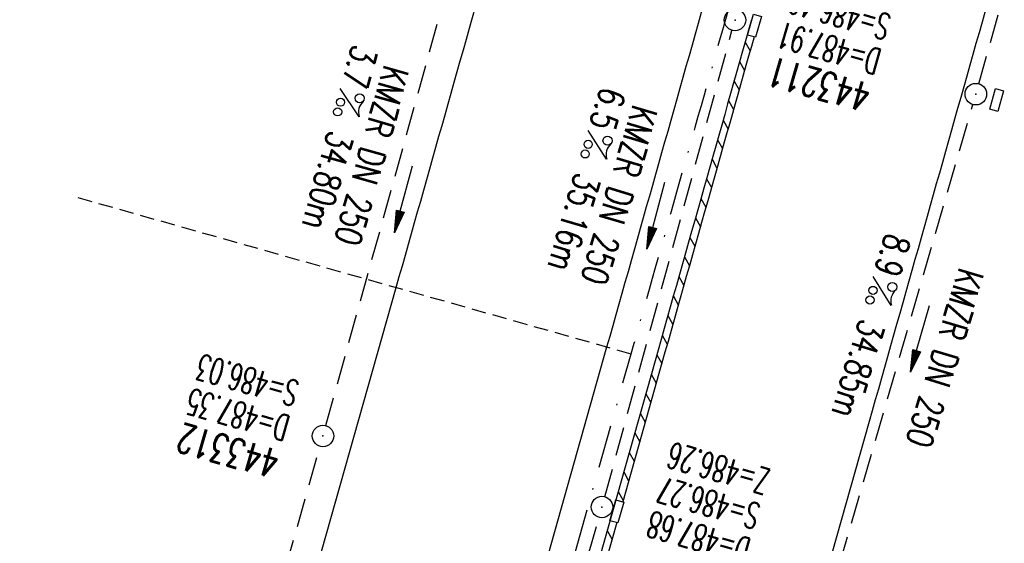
# Model space of a CAD drawing. Extents: x 459406 to 461721, y 413308 to 423218.
# Tile 140 of 256: x 461122 to 461190, y 418120 to 418157. Entities that reach past the tile are written whole.
import ezdxf
from ezdxf.enums import TextEntityAlignment as Align

# ---------------------------------------------------------------- set-up
doc = ezdxf.new("R2010")
doc.units = 0
doc.header["$LTSCALE"] = 2
doc.header["$MEASUREMENT"] = 0
for name, pattern in [('AUSGEZOGEN', [0]), ('GESTRICH-X2', [1.5, 1, -0.5]), ('GESTRICHELT', [0.75, 0.5, -0.25]), ('STRICHPT-X3', [3, 1.5, -0.75, 0, -0.75])]:
    doc.linetypes.add(name, pattern=pattern)
doc.layers.get('0').update_dxf_attribs({"linetype": 'AUSGEZOGEN'})
for name, color, linetype in [('ACHSE', 1, 'STRICHPT-X3'), ('FBR', 8, 'CONTINUOUS'), ('HEKTOM', 1, 'GESTRICHELT'), ('KANAL', 7, 'GESTRICH-X2'), ('PFEIL', 7, 'CONTINUOUS'), ('RINNE', 200, 'CONTINUOUS'), ('SCHACHTNR', 6, 'CONTINUOUS'), ('SCHSYMBOL', 7, 'AUSGEZOGEN'), ('TEXTO', 4, 'CONTINUOUS'), ('TEXTU', 4, 'CONTINUOUS')]:
    doc.layers.add(name, color=color, linetype=linetype)
doc.styles.add('ROMANS', font='romans.shx', dxfattribs={"width": 0.8})

# ---------------------------------------------------------------- blocks, each defined once
blk = doc.blocks.new('GST')
at = {"color": 0}
blk.add_circle((0, 0), 0.75, dxfattribs=at)
blk.add_point((0, 0), dxfattribs=at)
blk = doc.blocks.new('10')
blk.add_blockref('GST', (0, 0))
blk = doc.blocks.new('PROM')
blk.add_line((1.566, 1.817), (0.019, 0.015))
for centre, radius in [((0.317, 1.51), 0.317), ((0.943, 0.291), 0.283), ((1.645, 0.287), 0.283)]:
    blk.add_circle(centre, radius)
blk.add_arc((0.992, 2.682), 1.033, 239.14139, 303.35492)
blk = doc.blocks.new('PFEIL2')
at = {"color": 0}
for p, q in [((0.88, 0.002), (-2.401, -0.012)), ((0.881, -0.271), (0.879, 0.276)), ((0.879, 0.276), (2.429, 0.009)), ((0.911, 0.27), (0.879, 0.265)), ((0.965, 0.261), (0.879, 0.246)), ((1.019, 0.252), (0.879, 0.228)), ((1.073, 0.242), (0.879, 0.209)), ((1.127, 0.233), (0.879, 0.191)), ((1.181, 0.224), (0.879, 0.172)), ((1.235, 0.214), (0.879, 0.154)), ((1.289, 0.205), (0.879, 0.135)), ((1.343, 0.196), (0.879, 0.117)), ((1.397, 0.187), (0.879, 0.098)), ((1.451, 0.177), (0.879, 0.08)), ((1.505, 0.168), (0.879, 0.061)), ((1.559, 0.159), (0.88, 0.043)), ((1.613, 0.149), (0.88, 0.024)), ((1.668, 0.14), (0.88, 0.006)), ((1.722, 0.131), (0.88, -0.013)), ((1.776, 0.121), (0.88, -0.031)), ((1.83, 0.112), (0.88, -0.05)), ((1.884, 0.103), (0.88, -0.068)), ((1.938, 0.094), (0.88, -0.087)), ((1.992, 0.084), (0.88, -0.105)), ((2.046, 0.075), (0.88, -0.124)), ((2.1, 0.066), (0.88, -0.142)), ((2.154, 0.056), (0.88, -0.161)), ((2.208, 0.047), (0.88, -0.179)), ((2.262, 0.038), (0.881, -0.198)), ((2.316, 0.029), (0.881, -0.216)), ((2.37, 0.019), (0.881, -0.235)), ((2.424, 0.01), (0.881, -0.253)), ((2.429, 0.009), (0.881, -0.271))]:
    blk.add_line(p, q, dxfattribs=at)
blk = doc.blocks.new('13')
blk.add_lwpolyline([(0.755, 1.218), (-0.748, 1.218), (-0.748, 1.801), (0.755, 1.801)], close=True)
at = {"rotation": 180}
blk.add_blockref('GST', (0, 0), dxfattribs=at)

msp = doc.modelspace()

# ---------------------------------------------------------------- linework, layer by layer
at = {"layer": 'ACHSE', "flags": 128}
msp.add_lwpolyline([(461161.88, 420437.763, -0.000001), (461165.784, 420419.424, -0.000002), (461167.085, 420413.311), (461177.495, 420364.406), (461187.905, 420315.502), (461193.11, 420291.05), (461198.315, 420266.598, 0.000013), (461200.549, 420256.105, -0.000008), (461202.783, 420245.611, -0.000126), (461202.84, 420245.342, -0.000011), (461203.519, 420242.145, -0.001203), (461205.523, 420232.592, -0.000771), (461208.593, 420217.666, -0.001324), (461210.768, 420206.86, -0.001044), (461213.462, 420193.144, -0.001041), (461215.825, 420180.841, -0.001046), (461218.126, 420168.584, -0.001043), (461220.377, 420156.309, -0.00104), (461222.585, 420143.984, -0.00104), (461224.741, 420131.653, -0.001043), (461226.839, 420119.349, -0.001046), (461228.885, 420107.043, -0.001042), (461230.887, 420094.679, -0.001044), (461232.835, 420082.324, -0.001045), (461234.729, 420069.976, -0.001048), (461236.574, 420057.602, -0.00105), (461238.364, 420045.242, -0.001042), (461240.102, 420032.876, -0.00104), (461241.792, 420020.478, -0.001038), (461243.43, 420008.074, -0.00104), (461245.014, 419995.687, -0.001048), (461246.548, 419983.278, -0.001048), (461248.029, 419970.869, -0.001045), (461249.456, 419958.473, -0.001042), (461250.836, 419946.027, -0.00104), (461252.164, 419933.578, -0.001043), (461253.436, 419921.163, -0.001047), (461254.657, 419908.731, -0.001046), (461255.828, 419896.278, -0.001044), (461256.946, 419883.827, -0.001044), (461258.012, 419871.373, -0.001042), (461259.026, 419858.92, -0.001041), (461259.988, 419846.452, -0.001045), (461260.9, 419833.955, -0.00105), (461261.756, 419821.514, -0.001044), (461262.558, 419809.094, -0.001035), (461263.315, 419796.563, -0.001039), (461264.021, 419784.006, -0.001052), (461264.667, 419771.6, -0.001051), (461265.26, 419759.201, -0.001036), (461265.809, 419746.626, -0.001035), (461266.305, 419734.059, -0.001048), (461266.744, 419721.643, -0.001053), (461267.131, 419709.207, -0.001043), (461267.469, 419696.654, -0.001038), (461267.779, 419683.019, -0.001246), (461267.986, 419671.659, -0.000845), (461268.201, 419656.348, -0.001335), (461268.294, 419646.661, -0.000076), (461268.342, 419639.668, -0.000344), (461268.351, 419638.125, -0.000008), (461268.394, 419629.894, 0.000017), (461268.438, 419621.662, 0.000001), (461268.504, 419609.162, -0.000009), (461268.571, 419596.663, -0.000011), (461268.637, 419584.163, 0.000013), (461268.703, 419571.663, 0.000007), (461268.769, 419559.163, -0.00001), (461268.836, 419546.663), (461269.101, 419496.664), (461269.366, 419446.665), (461269.631, 419396.665), (461269.896, 419346.666), (461270.161, 419296.667), (461270.426, 419246.667), (461270.691, 419196.668), (461270.956, 419146.669), (461271.221, 419096.67), (461271.486, 419046.67), (461271.751, 418996.671, -0.00001), (461271.817, 418984.171, 0.000007), (461271.883, 418971.671, 0.000013), (461271.949, 418959.172, -0.00001), (461272.016, 418946.672, -0.00001), (461272.082, 418934.172, 0.00001), (461272.148, 418921.672, 0.00001), (461272.215, 418909.172, -0.00001), (461272.281, 418896.672, -0.00001), (461272.347, 418884.172, 0.00001), (461272.413, 418871.673, 0.00001), (461272.48, 418859.173, -0.000008), (461272.546, 418846.673, -0.000012), (461272.612, 418834.173, 0.000001), (461272.678, 418821.673, 0.000028), (461272.722, 418813.337, -0.000014), (461272.767, 418805.001, -0.000517), (461272.773, 418803.535, -0.00011), (461272.794, 418796.674, -0.00198), (461272.783, 418786.973, -0.001256), (461272.666, 418771.675, -0.001874), (461272.508, 418760.321, -0.00156), (461272.225, 418746.679, -0.001561), (461271.887, 418734.155, -0.001568), (461271.472, 418721.69, -0.001564), (461270.979, 418709.233, -0.001556), (461270.406, 418696.713, -0.001558), (461269.755, 418684.205, -0.001564), (461269.029, 418671.751, -0.001572), (461268.224, 418659.29, -0.001568), (461267.339, 418646.808, -0.001561), (461266.378, 418634.354, -0.001559), (461265.337, 418621.889, -0.001562), (461264.217, 418609.413, -0.001569), (461263.024, 418596.996, -0.001568), (461261.753, 418584.581, -0.001563), (461260.399, 418572.135, -0.001556), (461258.969, 418559.707, -0.001558), (461257.464, 418547.308, -0.001565), (461255.88, 418534.904, -0.001566), (461254.219, 418522.519, -0.001565), (461252.483, 418510.158, -0.001561), (461250.664, 418497.774, -0.001562), (461248.769, 418485.405, -0.001565), (461246.8, 418473.074, -0.001567), (461244.753, 418460.749, -0.001565), (461242.627, 418448.425, -0.001562), (461240.425, 418436.123, -0.001561), (461238.146, 418423.83, -0.001563), (461235.787, 418411.538, -0.001567), (461233.358, 418399.293, -0.001565), (461230.853, 418387.066, -0.00156), (461228.263, 418374.818, -0.001559), (461225.598, 418362.589, -0.001563), (461222.863, 418350.408, -0.001567), (461220.051, 418338.239, -0.001564), (461217.158, 418326.068, -0.001562), (461214.191, 418313.923, -0.001563), (461211.149, 418301.801, -0.001563), (461207.62, 418288.102, -0.002038), (461204.837, 418277.611, -0.001089), (461200.877, 418263.052, -0.001658), (461198.223, 418253.502, -0.000013), (461197.531, 418251.045, -0.000228), (461197.491, 418250.902, -0.000007), (461194.459, 418240.172, 0.000006), (461191.428, 418229.443), (461184.631, 418205.385), (461177.834, 418181.327, 0.000005), (461174.436, 418169.297, -0.000005), (461171.037, 418157.268, -0.000019), (461167.638, 418145.239, 0.000019), (461164.239, 418133.21), (461157.442, 418109.152), (461150.645, 418085.094, 0.000005), (461147.247, 418073.064, -0.000001), (461143.848, 418061.035, -0.000002), (461140.45, 418049.006, -0.000002), (461137.051, 418036.977, -0.000015), (461133.652, 418024.948, 0.000019), (461130.253, 418012.919), (461123.456, 417988.861), (461116.659, 417964.803, 0.000001), (461115.306, 417960.013, 0.000001), (461112.35, 417949.551, 0.000375), (461111.879, 417947.88, 0.000088), (461109.875, 417940.74, 0.001331), (461107.276, 417931.379, 0.000846), (461103.251, 417916.634, 0.001238), (461100.29, 417905.607, 0.001041), (461096.828, 417892.473, 0.001036), (461093.692, 417880.372, 0.001036), (461090.606, 417868.26, 0.001038), (461087.567, 417856.121, 0.00104), (461084.585, 417843.996, 0.001041), (461081.655, 417831.863, 0.001037), (461078.766, 417819.682, 0.001037), (461075.933, 417807.511, 0.001036), (461073.149, 417795.321, 0.001043), (461070.41, 417783.094, 0.001049), (461067.735, 417770.915, 0.00104), (461065.113, 417758.735, 0.001034), (461062.525, 417746.464, 0.00103), (461059.987, 417734.182, 0.001036), (461057.517, 417721.971, 0.001044), (461055.095, 417709.739, 0.001039), (461052.713, 417697.437, 0.00104), (461050.384, 417685.137, 0.001043), (461048.113, 417672.863, 0.001039), (461045.895, 417660.59, 0.001034), (461043.718, 417648.253, 0.001037), (461041.589, 417635.888, 0.001045), (461039.527, 417623.607, 0.001043), (461037.516, 417611.318, 0.001035), (461035.542, 417598.927, 0.001032), (461033.621, 417586.541, 0.001037), (461031.761, 417574.214, 0.001044), (461029.95, 417561.865, 0.001041), (461028.186, 417549.471, 0.001039), (461026.475, 417537.083, 0.00104), (461024.817, 417524.699, 0.001038), (461023.211, 417512.312, 0.001036), (461021.654, 417499.9, 0.001039), (461020.147, 417487.471, 0.001043), (461018.697, 417475.076, 0.001041), (461017.299, 417462.677, 0.001038), (461015.947, 417450.228, 0.001035), (461014.646, 417437.764, 0.00104), (461013.403, 417425.357, 0.001038), (461012.212, 417412.95, 0.001032), (461011.066, 417400.467, 0.001036), (461009.973, 417387.998, 0.001039), (461008.935, 417375.558, 0.001048), (461007.947, 417363.092, 0.001048), (461007.012, 417350.632, 0.001037), (461005.984, 417336.12, 0.001443), (461005.297, 417325.691, 0.000621), (461004.387, 417310.949, 0.000896), (461003.788, 417300.737, 0.000001), (461003.776, 417300.527, 0.000151), (461003.776, 417300.526, 0.000033), (461003.08, 417288.151, -0.000002), (461002.385, 417275.777), (461000.982, 417250.816), (460999.579, 417225.856), (460996.773, 417175.935), (460993.967, 417126.013, 0), (460992.564, 417101.052, 0), (460991.161, 417076.092), (460988.354, 417026.171, 0.000005), (460987.418, 417009.53, 0.000002), (460985.548, 416976.25)], format="xyb", dxfattribs=at)
at = {"layer": 'FBR'}
for points in [[(461188.423, 418282.037, -0.001089), (461184.483, 418267.55, -0.001658), (461181.859, 418258.108, -0.000013), (461181.167, 418255.652, -0.000228), (461181.131, 418255.524, -0.000007), (461178.1, 418244.795, 0.000006), (461175.068, 418234.065), (461168.271, 418210.007), (461161.474, 418185.949, 0.000005), (461158.076, 418173.919, -0.000005), (461154.677, 418161.89, -0.000019), (461151.279, 418149.862, 0.000019), (461147.879, 418137.832), (461141.082, 418113.774), (461134.285, 418089.716, 0.000005), (461130.887, 418077.686, -0.000001), (461127.488, 418065.657, -0.000002), (461124.09, 418053.628, -0.000002), (461120.691, 418041.599, -0.000015), (461117.293, 418029.571, 0.000019), (461113.893, 418017.541)], [(461205.927, 418288.543, -0.002038), (461203.147, 418278.067, -0.001089), (461199.189, 418263.515, -0.001658), (461196.538, 418253.976, -0.000013), (461195.847, 418251.519, -0.000228), (461195.807, 418251.378, -0.000007), (461192.775, 418240.648, 0.000006), (461189.744, 418229.919), (461182.947, 418205.861), (461176.15, 418181.803, 0.000005), (461172.751, 418169.773, -0.000005), (461169.353, 418157.744, -0.000019), (461165.954, 418145.715, 0.000019), (461162.555, 418133.686), (461155.758, 418109.628), (461148.961, 418085.57, 0.000005), (461145.562, 418073.54, -0.000001), (461142.164, 418061.511, -0.000002), (461138.765, 418049.482, -0.000002), (461135.367, 418037.453, -0.000015), (461131.968, 418025.424, 0.000019), (461128.569, 418013.395)], [(461172.639, 418156.5, -0.000019), (461169.322, 418144.763, 0.000019), (461165.923, 418132.734), (461159.126, 418108.676), (461152.329, 418084.618, 0.000005), (461148.931, 418072.589, -0.000001), (461145.532, 418060.559, -0.000002), (461142.134, 418048.53, -0.000002), (461138.735, 418036.501, -0.000015), (461135.336, 418024.472, 0.000019), (461131.937, 418012.443)], [(461224.311, 418283.746, -0.002038), (461221.492, 418273.12, -0.001089), (461217.512, 418258.489, -0.001658), (461214.828, 418248.828, -0.000013), (461214.136, 418246.37, -0.000228), (461214.091, 418246.212, -0.000007), (461211.06, 418235.482, 0.000006), (461208.028, 418224.753), (461201.231, 418200.695), (461194.434, 418176.637, 0.000005), (461191.036, 418164.608, -0.000005), (461187.637, 418152.578, -0.000019), (461184.238, 418140.548, 0.000019), (461180.839, 418128.52), (461174.042, 418104.462), (461167.245, 418080.404, 0.000005), (461163.847, 418068.375, -0.000001), (461160.448, 418056.345, -0.000002), (461157.05, 418044.316, -0.000002), (461153.651, 418032.287, -0.000015), (461150.252, 418020.257, 0.000019), (461146.853, 418008.229)], [(461100.299, 417969.425, 0.000001), (461098.946, 417964.635)], [(461114.975, 417965.279, 0.000001), (461113.622, 417960.489)], [(461118.343, 417964.327, 0.000001), (461116.99, 417959.538)], [(461133.259, 417960.113, 0.000001), (461131.906, 417955.324)]]:
    msp.add_lwpolyline(points, format="xyb", dxfattribs=at)
at = {"layer": 'HEKTOM'}
msp.add_line((461164.25, 418133.219), (461125.75, 418144.094), dxfattribs=at)
at = {"layer": 'KANAL'}
for p, q in [((461188.469, 418152.031), (461203.156, 418204.063)), ((461143, 418128.25), (461151.906, 418160.313)), ((461162.438, 418123.281), (461171.281, 418155.75)), ((461178.781, 418118.563), (461188.063, 418150.594)), ((461132, 418089.469), (461142.594, 418126.781)), ((461151.438, 418084.656), (461162.031, 418121.844))]:
    msp.add_line(p, q, dxfattribs=at)
at = {"layer": 'RINNE'}
for p, q in [((461172.584, 418156.308), (461172.604, 418156.272)), ((461172.2, 418154.947), (461172.545, 418154.33)), ((461171.815, 418153.586), (461172.16, 418152.969)), ((461171.431, 418152.225), (461171.776, 418151.608)), ((461171.046, 418150.864), (461171.391, 418150.247)), ((461170.662, 418149.503), (461171.007, 418148.886)), ((461170.277, 418148.143), (461170.622, 418147.526)), ((461169.893, 418146.782), (461170.238, 418146.165)), ((461169.508, 418145.421), (461169.853, 418144.804)), ((461169.123, 418144.06), (461169.469, 418143.443)), ((461168.739, 418142.699), (461169.084, 418142.082)), ((461168.354, 418141.338), (461168.699, 418140.721)), ((461167.97, 418139.978), (461168.315, 418139.361)), ((461167.585, 418138.617), (461167.93, 418138)), ((461167.201, 418137.256), (461167.546, 418136.639)), ((461166.816, 418135.895), (461167.161, 418135.278)), ((461166.432, 418134.534), (461166.777, 418133.917)), ((461166.047, 418133.173), (461166.392, 418132.556)), ((461165.663, 418131.812), (461166.008, 418131.195)), ((461165.278, 418130.451), (461165.623, 418129.834)), ((461164.894, 418129.09), (461165.239, 418128.473)), ((461164.509, 418127.729), (461164.854, 418127.112)), ((461164.125, 418126.368), (461164.47, 418125.751)), ((461163.74, 418125.007), (461164.085, 418124.39)), ((461163.356, 418123.647), (461163.701, 418123.029)), ((461162.587, 418120.925), (461162.932, 418120.308))]:
    msp.add_line(p, q, dxfattribs=at)
for points in [[(461172.639, 418156.5, -0.000019), (461169.322, 418144.763, 0.000019), (461165.923, 418132.734), (461159.126, 418108.676), (461152.329, 418084.618, 0.000005), (461148.931, 418072.589, 0), (461147.819, 418068.655, -0.000002)], [(461172.82, 418155.303, -0.000017), (461169.803, 418144.627, 0.000019), (461166.404, 418132.598), (461163.671, 418122.925)], [(461163.263, 418121.478), (461159.607, 418108.54), (461153.03, 418085.262, 0.000005)]]:
    msp.add_lwpolyline(points, format="xyb", dxfattribs=at)
at = {"layer": 'RINNE', "flags": 128}
msp.add_lwpolyline([(461172.666, 418156.492), (461172.639, 418156.5)], dxfattribs=at)
at = {"layer": 'SCHSYMBOL'}
for points in [[(461172.366, 418155.431), (461172.775, 418156.877), (461173.336, 418156.719), (461172.927, 418155.273)], [(461162.781, 418121.614), (461163.19, 418123.061), (461163.751, 418122.902), (461163.342, 418121.456)], [(461162.781, 418121.614), (461163.19, 418123.061), (461163.751, 418122.902), (461163.342, 418121.456)]]:
    msp.add_lwpolyline(points, close=True, dxfattribs=at)

# ---------------------------------------------------------------- block references
at = {"layer": 'PFEIL'}
for p, rotation in [((461148.414, 418144.013), 254.4961), ((461165.991, 418142.876), 254.715), ((461184.382, 418134.3), 253.8633)]:
    msp.add_blockref('PFEIL2', p, dxfattribs=dict(at, rotation=rotation))
at = {"layer": 'SCHSYMBOL'}
for name, p, rotation in [('GST', (461171.494, 418156.477), 74.22339999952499), ('13', (461188.265, 418151.318), 254.2234), ('10', (461142.799, 418127.514), 254.2234), ('GST', (461162.226, 418122.564), 74.22339999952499)]:
    msp.add_blockref(name, p, dxfattribs=dict(at, rotation=rotation))
at = {"layer": 'TEXTU'}
for p, rotation in [((461143.994, 418151.741), 254.2024048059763), ((461161.259, 418148.811), 253.3833889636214), ((461181.1, 418138.636), 252.9685266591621)]:
    msp.add_blockref('PROM', p, dxfattribs=dict(at, rotation=rotation))

# ---------------------------------------------------------------- texts
at = {"layer": 'SCHACHTNR', "style": 'ROMANS'}
for s, height, width, p in [('S=486.49', 1.8, 0.6, (461182.465, 418156.795)), ('D=487.91', 1.8, 0.6, (461181.778, 418154.389)), ('443211', 2, 0.7, (461181.09, 418151.982)), ('S=486.03', 1.8, 0.6, (461141.25, 418131.281)), ('D=487.35', 1.8, 0.6, (461140.594, 418128.875)), ('443312', 2, 0.7, (461139.906, 418126.469)), ('Z=486.26', 1.8, 0.6, (461174.056, 418125.141)), ('S=486.27', 1.8, 0.6, (461173.369, 418122.735)), ('D=487.68', 1.8, 0.6, (461172.681, 418120.328))]:
    msp.add_text(s, height=height, rotation=164.2234, dxfattribs=dict(at, width=width)).set_placement(p)
at = {"layer": 'TEXTO', "style": 'ROMANS', "width": 0.75}
for rotation, p in [(254.2024, (461145.325, 418147.276)), (253.38339, (461162.572, 418144.535)), (252.96853, (461185.243, 418133.2))]:
    msp.add_text('KMZR DN 250', height=1.8, rotation=rotation, dxfattribs=at).set_placement(p, align=Align.CENTER)
at = {"layer": 'TEXTU', "style": 'ROMANS', "width": 0.75}
for s, rotation, p in [('3.7', 254.2024, (461144.879, 418154.857)), ('6.5', 253.38339, (461162.171, 418151.906)), ('34.80m', 254.2024, (461143.193, 418148.865)), ('35.16m', 253.38339, (461160.407, 418145.946)), ('8.9', 252.96853, (461182.033, 418141.726)), ('34.85m', 252.96853, (461180.221, 418135.754))]:
    msp.add_text(s, height=1.8, rotation=rotation, dxfattribs=at).set_placement(p)

doc.saveas('drawing.dxf')
